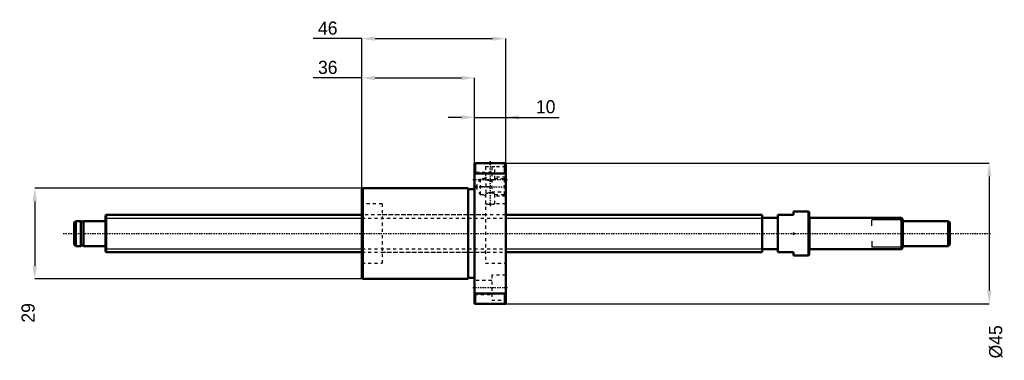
# Model space of a CAD drawing. Header units: millimetres. Extents: x -27 to 287, y -41 to 68.
import ezdxf

# ---------------------------------------------------------------- set-up
doc = ezdxf.new("R2010")
doc.units = ezdxf.units.MM
doc.linetypes.add('Center', pattern=[1.5, 0.45, -0.5, 0.05, -0.5])
doc.linetypes.add('Dashed', pattern=[2, 1, -1])
for name, color, linetype, lineweight in [('2d ConnectionPoints', 7, 'Continuous', 50), ('AM_0', 7, 'Continuous', 50), ('AM_4', 3, 'Continuous', 25), ('AM_5', 3, 'Continuous', 25), ('AM_7', 7, 'Center', 25), ('AM_9', 6, 'Dashed', 25)]:
    doc.layers.add(name, color=color, linetype=linetype, lineweight=lineweight)
doc.dimstyles.new('ISO-25', dxfattribs={"dimtxt": 2.5, "dimasz": 2.5, "dimexe": 1.25, "dimexo": 0.625, "dimtad": 1, "dimtxsty": 'Standard', "dimcen": 2.5, "dimadec": 0, "dimazin": 0, "dimtfac": 1, "dimtmove": 0, "dimatfit": 3, "dimfxl": 0, "dimarcsym": 0})

# ---------------------------------------------------------------- blocks, each defined once
blk = doc.blocks.new('1_BNK_1208_2_6RRG2_280LC7YRR0_Nut_0_in_BNK1208_2_6RRG2_280LC7Y_1280__4')
at = {"layer": 'AM_0'}
for p, q in [((128, 22.5), (118, 22.5)), ((118, 22.5), (118, -22.5)), ((118.25, 22.5), (118.25, 19.21)), ((127.75, 22.5), (127.75, 19.21)), ((128, 22.5), (128, -22.5)), ((118, 18.88), (118.25, 19.21)), ((118.25, 19.21), (127.75, 19.21)), ((127.75, 19.21), (128, 18.88)), ((82.25, 14.5), (82, 14.25)), ((82, 14.25), (82, -14.25)), ((116, 14.5), (82.25, 14.5)), ((82.25, 14.5), (82.25, -14.5)), ((116, 14.5), (116, -14.5)), ((118, 14.2), (116, 14.2)), ((82, -14.25), (82.25, -14.5)), ((82.25, -14.5), (116, -14.5)), ((116, -14.2), (118, -14.2)), ((118.25, -19.21), (118, -18.88)), ((128, -18.88), (127.75, -19.21)), ((118.25, -19.21), (118.25, -22.5)), ((127.75, -19.21), (118.25, -19.21)), ((127.75, -19.21), (127.75, -22.5)), ((118, -22.5), (128, -22.5))]:
    blk.add_line(p, q, dxfattribs=at)
at = {"layer": 'AM_5', "linetype": 'Dashed'}
for p, q in [((120.66, 17.46), (121.5, 17.94)), ((121.6, 18), (121.6, 12)), ((128, 18), (124.5, 18)), ((120.66, 12.54), (121.5, 12.06)), ((128, 12), (124.5, 12))]:
    blk.add_line(p, q, dxfattribs=at)
at = {"layer": 'AM_7'}
for p, q in [((123, 23.18), (123, 8.33)), ((117.5, 17.32), (128.5, 17.32)), ((117.92, 15), (128.48, 15)), ((117.5, -17.32), (128.5, -17.32))]:
    blk.add_line(p, q, dxfattribs=at)
at = {"layer": 'AM_9'}
for p, q in [((121.5, 22.5), (121.5, 22.4)), ((124.5, 22.4), (121.5, 22.4)), ((124.5, 22.4), (124.5, 22.5)), ((123.5, 19.57), (118, 19.57)), ((124.5, 21.4), (121.5, 21.4)), ((121.5, 21.4), (121.5, 17.46)), ((123.5, 21.32), (123.5, 13.32)), ((128, 21.32), (123.5, 21.32)), ((124.5, 17.46), (124.5, 21.4)), ((119.82, 17.46), (118.4, 15)), ((121.5, 17.46), (119.82, 17.46)), ((119.82, 17.46), (119.82, 12.54)), ((127.46, 17.46), (124.5, 17.46)), ((128, 18), (127.46, 17.46)), ((127.46, 17.46), (127.46, 12.54)), ((118, 15.07), (123.5, 15.07)), ((118.4, 15), (119.82, 12.54)), ((123.5, 13.32), (128, 13.32)), ((88.5, 9.5), (82, 9.5)), ((88.5, 9.5), (88.5, -9.5)), ((119.82, 12.54), (121.5, 12.54)), ((121.5, 12.54), (121.5, -9.5)), ((124.5, 9.5), (124.5, 12.54)), ((124.5, 12.54), (127.46, 12.54)), ((128, 9.5), (124.5, 9.5)), ((127.46, 12.54), (128, 12)), ((121.5, 6), (88.5, 6)), ((88.5, -6), (121.5, -6)), ((82, -9.5), (88.5, -9.5)), ((121.5, -9.5), (128, -9.5)), ((123.5, -15.07), (118, -15.07)), ((123.5, -13.32), (123.5, -21.32)), ((128, -13.32), (123.5, -13.32)), ((118, -19.57), (123.5, -19.57)), ((123.5, -21.32), (128, -21.32))]:
    blk.add_line(p, q, dxfattribs=at)
for points in [[(121.5, 17.46), (121.52, 17.45), (121.57, 17.42), (121.65, 17.37), (121.76, 17.31), (121.91, 17.23), (122.08, 17.15), (122.3, 17.07), (122.56, 17), (122.75, 16.96), (122.96, 16.95), (123.17, 16.96), (123.38, 16.98), (123.75, 17.09), (123.93, 17.16), (124.1, 17.24), (124.26, 17.32), (124.39, 17.39), (124.47, 17.44), (124.5, 17.46), (124.5, 17.46)], [(124.5, 12.54), (124.48, 12.55), (124.43, 12.58), (124.35, 12.63), (124.24, 12.69), (124.09, 12.77), (123.92, 12.85), (123.7, 12.93), (123.44, 13), (123.25, 13.04), (123.04, 13.05), (122.83, 13.04), (122.62, 13.02), (122.25, 12.91), (122.07, 12.84), (121.9, 12.76), (121.74, 12.68), (121.61, 12.61), (121.53, 12.56), (121.5, 12.54), (121.5, 12.54)], [(121.5, 9.5), (121.52, 9.5), (121.58, 9.49), (121.68, 9.47), (121.82, 9.45), (121.99, 9.43), (122.2, 9.42), (122.42, 9.4), (122.66, 9.39), (122.91, 9.38), (123.16, 9.38), (123.41, 9.39), (123.64, 9.4), (123.86, 9.42), (124.05, 9.44), (124.21, 9.46), (124.35, 9.48), (124.44, 9.49), (124.49, 9.5), (124.5, 9.5)]]:
    blk.add_lwpolyline(points, dxfattribs=at)
blk = doc.blocks.new('2_BNK_1208_2_6RRG2_280LC7Y_Shaft_0_in_BNK1208_2_6RRG2_280LC7Y_1280__4')
at = {"layer": 'AM_0'}
for p, q in [((224.8, 7), (220, 7)), ((220, 7), (220, 6)), ((224.8, 7), (224.8, -7)), ((225, 6.8), (224.8, 7)), ((225, 6.8), (225, -6.8)), ((-9.5, 4), (-10, 3.5)), ((-10, 3.5), (-10, -3.5)), ((-7.9, 4), (-9.5, 4)), ((-9.5, 4), (-9.5, -4)), ((-7.9, 4), (-7.9, -4)), ((-7, 3.8), (-7.9, 3.8)), ((-7, 4), (-7, -4)), ((-0.2, 4), (-7, 4)), ((0.2, 6), (0, 5.8)), ((0, 5.8), (0, -5.8)), ((82, 6), (0.2, 6)), ((0.2, 6), (0.2, -6)), ((210, 6), (128, 6)), ((210, 6), (210, -6)), ((215, 5), (210, 5)), ((215, 6), (220, 6)), ((215, 6), (215, -6)), ((254.5, 5), (225.2, 5)), ((255, 4.5), (254.5, 5)), ((254.5, 5), (254.5, -5)), ((255, 4.5), (255, -4.5)), ((269.5, 4), (255, 4)), ((270, 3.5), (269.5, 4)), ((269.5, 4), (269.5, -4)), ((270, 3.5), (270, -3.5)), ((-10, -3.5), (-9.5, -4)), ((-9.5, -4), (-7.9, -4)), ((-7.9, -3.8), (-7, -3.8)), ((-7, -4), (-0.2, -4)), ((0, -5.8), (0.2, -6)), ((0.2, -6), (82, -6)), ((128, -6), (210, -6)), ((210, -5), (215, -5)), ((220, -6), (215, -6)), ((220, -6), (220, -7)), ((225.2, -5), (254.5, -5)), ((254.5, -5), (255, -4.5)), ((255, -4), (269.5, -4)), ((269.5, -4), (270, -3.5)), ((220, -7), (224.8, -7)), ((224.8, -7), (225, -6.8))]:
    blk.add_line(p, q, dxfattribs=at)
for centre, start, end in [((-0.2, 4.2), 270, 0), ((225.2, 5.2), 180, 270), ((-0.2, -4.2), 360, 90), ((225.2, -5.2), 90, 180)]:
    blk.add_arc(centre, 0.2, start, end, dxfattribs=at)
at = {"layer": 'AM_4'}
for p, q in [((-0.2, 4), (-0.2, -4)), ((225.2, 5), (225.2, -5))]:
    blk.add_line(p, q, dxfattribs=at)
at = {"layer": 'AM_5'}
for p, q in [((0, 4.9265), (82, 4.9265)), ((128, 4.9265), (210, 4.9265)), ((210, 3), (210, 4.9265)), ((255, 4.3865), (245, 4.3865)), ((245, 2.5), (245, 4.3865)), ((210, -3), (210, -4.9265)), ((245, -2.5), (245, -4.3865)), ((0, -4.9265), (82, -4.9265)), ((128, -4.9265), (210, -4.9265)), ((255, -4.3865), (245, -4.3865))]:
    blk.add_line(p, q, dxfattribs=at)
at = {"layer": 'AM_5', "linetype": 'Dashed'}
for p, q in [((82, 4.9265), (128, 4.9265)), ((82, -4.9265), (128, -4.9265))]:
    blk.add_line(p, q, dxfattribs=at)
at = {"layer": 'AM_7'}
blk.add_line((-13.5, 0), (283.5, 0), dxfattribs=at)
at = {"layer": 'AM_9'}
for p, q in [((128, 6), (82, 6)), ((82, -6), (128, -6))]:
    blk.add_line(p, q, dxfattribs=at)
blk = doc.blocks.new('*D3')
at = {"layer": 'AM_5', "color": 0, "lineweight": -2}
for p, q in [((82.25, 14.5), (-22.6, 14.5)), ((-22.6, 10.3), (-22.6, -10.3)), ((82.25, -14.5), (-22.6, -14.5))]:
    blk.add_line(p, q, dxfattribs=at)
at = {"layer": 'AM_5', "color": 0}
for points in [[(-21.9, 10.3), (-23.3, 10.3), (-22.6, 14.5)], [(-23.3, -10.3), (-21.9, -10.3), (-22.6, -14.5)]]:
    blk.add_solid(points, dxfattribs=at)
at = {"layer": 'Defpoints', "color": 0}
for p in [(82.25, 14.5), (-22.6, -14.5), (82.25, -14.5)]:
    blk.add_point(p, dxfattribs=at)
at = {"layer": 'AM_5', "color": 0, "insert": (-24.7, -25.42), "char_height": 4.2, "attachment_point": 5, "rotation": 90}
blk.add_mtext('29', dxfattribs=at)
blk = doc.blocks.new('*D4')
at = {"layer": 'AM_5', "color": 0, "lineweight": -2}
for p, q in [((82, 49.8), (66.42, 49.8)), ((82, 14.25), (82, 49.8)), ((86.2, 49.8), (113.8, 49.8)), ((118, 22.5), (118, 49.8))]:
    blk.add_line(p, q, dxfattribs=at)
at = {"layer": 'AM_5', "color": 0}
for points in [[(86.2, 50.5), (86.2, 49.1), (82, 49.8)], [(113.8, 49.1), (113.8, 50.5), (118, 49.8)]]:
    blk.add_solid(points, dxfattribs=at)
at = {"layer": 'Defpoints', "color": 0}
for p in [(118, 49.8), (118, 22.5), (82, 14.25)]:
    blk.add_point(p, dxfattribs=at)
at = {"layer": 'AM_5', "color": 0, "insert": (71.08, 53.16), "char_height": 4.2, "attachment_point": 5}
blk.add_mtext('36', dxfattribs=at)
blk = doc.blocks.new('*D5')
at = {"layer": 'AM_5', "color": 0, "lineweight": -2}
for p, q in [((82, 62.4), (66.42, 62.4)), ((82, 14.25), (82, 62.4)), ((86.2, 62.4), (123.8, 62.4)), ((128, 22.5), (128, 62.4))]:
    blk.add_line(p, q, dxfattribs=at)
at = {"layer": 'AM_5', "color": 0}
for points in [[(86.2, 63.1), (86.2, 61.7), (82, 62.4)], [(123.8, 61.7), (123.8, 63.1), (128, 62.4)]]:
    blk.add_solid(points, dxfattribs=at)
at = {"layer": 'Defpoints', "color": 0}
for p in [(128, 62.4), (128, 22.5), (82, 14.25)]:
    blk.add_point(p, dxfattribs=at)
at = {"layer": 'AM_5', "color": 0, "insert": (71.08, 65.76), "char_height": 4.2, "attachment_point": 5}
blk.add_mtext('46', dxfattribs=at)
blk = doc.blocks.new('*D6')
at = {"layer": 'AM_5', "color": 0, "lineweight": -2}
for p, q in [((113.8, 37.2), (109.6, 37.2)), ((118, 22.5), (118, 37.2)), ((118, 37.2), (128, 37.2)), ((128, 22.5), (128, 37.2)), ((128, 37.2), (145.12, 37.2)), ((132.2, 37.2), (136.4, 37.2))]:
    blk.add_line(p, q, dxfattribs=at)
at = {"layer": 'AM_5', "color": 0}
for points in [[(113.8, 36.5), (113.8, 37.9), (118, 37.2)], [(132.2, 37.9), (132.2, 36.5), (128, 37.2)]]:
    blk.add_solid(points, dxfattribs=at)
at = {"layer": 'Defpoints', "color": 0}
for p in [(128, 37.2), (118, 22.5), (128, 22.5)]:
    blk.add_point(p, dxfattribs=at)
at = {"layer": 'AM_5', "color": 0, "insert": (140.76, 40.56), "char_height": 4.2, "attachment_point": 5}
blk.add_mtext('10', dxfattribs=at)
blk = doc.blocks.new('*D7')
at = {"layer": 'AM_5', "color": 0, "lineweight": -2}
for p, q in [((128, 22.5), (282.6, 22.5)), ((282.6, 18.3), (282.6, -18.3)), ((128, -22.5), (282.6, -22.5))]:
    blk.add_line(p, q, dxfattribs=at)
at = {"layer": 'AM_5', "color": 0}
for points in [[(283.3, 18.3), (281.9, 18.3), (282.6, 22.5)], [(281.9, -18.3), (283.3, -18.3), (282.6, -22.5)]]:
    blk.add_solid(points, dxfattribs=at)
at = {"layer": 'Defpoints', "color": 0}
for p in [(128, 22.5), (128, -22.5), (282.6, -22.5)]:
    blk.add_point(p, dxfattribs=at)
at = {"layer": 'AM_5', "color": 0, "insert": (284.7, -34.68), "char_height": 4.2, "attachment_point": 5, "rotation": 90}
blk.add_mtext('Ø45', dxfattribs=at)

msp = doc.modelspace()

# ---------------------------------------------------------------- linework, layer by layer
at = {"layer": '2d ConnectionPoints'}
for p in [(0, 0), (220, 0)]:
    msp.add_point(p, dxfattribs=at)

# ---------------------------------------------------------------- block references
for name in ['1_BNK_1208_2_6RRG2_280LC7YRR0_Nut_0_in_BNK1208_2_6RRG2_280LC7Y_1280__4', '2_BNK_1208_2_6RRG2_280LC7Y_Shaft_0_in_BNK1208_2_6RRG2_280LC7Y_1280__4']:
    msp.add_blockref(name, (0, 0))

# ---------------------------------------------------------------- dimensions: what is measured, and where the dimension line sits
at = {"layer": 'AM_5'}
for base, p1, p2, text, picture, middle in [((128, 62.4), (82, 14.25), (128, 22.5), '46', '*D5', (71.08, 62.4)), ((118, 49.8), (82, 14.25), (118, 22.5), '36', '*D4', (71.08, 49.8)), ((128, 37.2), (118, 22.5), (128, 22.5), '10', '*D6', (140.76, 37.2))]:
    dim = msp.add_linear_dim(base=base, p1=p1, p2=p2, text=text, dimstyle='ISO-25', override={"dimtxt": 4.2, "dimasz": 4.2, "dimexe": 0, "dimexo": 0, "dimgap": 1.26}, dxfattribs=at)
    dim.commit()
    dim.dimension.update_dxf_attribs({"geometry": picture, "text_midpoint": middle, "dimtype": 160})
for base, p1, p2, text, picture, middle in [((282.6, -22.5), (128, 22.5), (128, -22.5), 'Ø45', '*D7', (284.7, -34.68)), ((-22.6, -14.5), (82.25, 14.5), (82.25, -14.5), '29', '*D3', (-24.7, -25.42))]:
    dim = msp.add_linear_dim(base=base, p1=p1, p2=p2, angle=90, text=text, dimstyle='ISO-25', override={"dimtxt": 4.2, "dimasz": 4.2, "dimexe": 0, "dimexo": 0, "dimgap": 1.26}, dxfattribs=at)
    dim.commit()
    dim.dimension.update_dxf_attribs({"geometry": picture, "text_midpoint": middle, "dimtype": 160, "text_rotation": 90})

doc.saveas('drawing.dxf')
